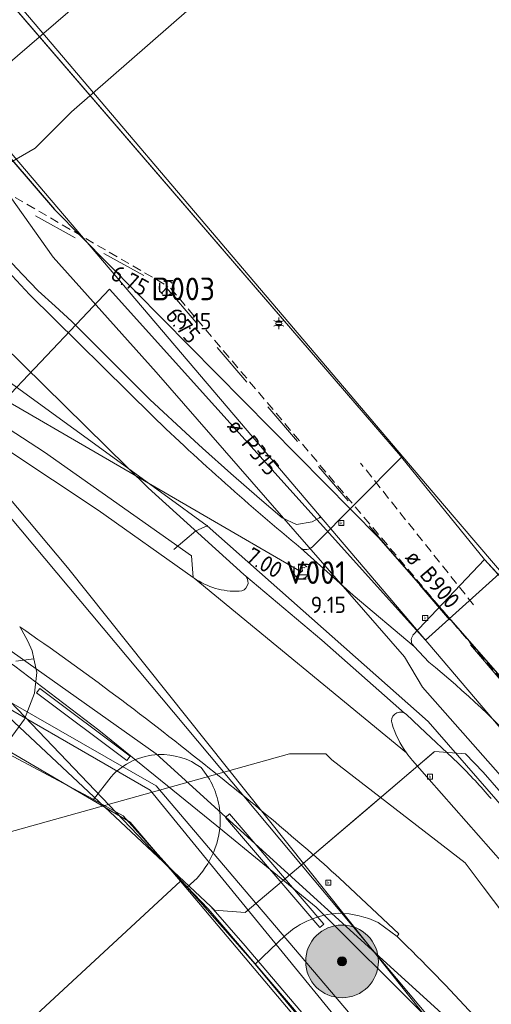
# Model space of a CAD drawing. Header units: metres. Extents: x 163628 to 167855, y 402678 to 405435.
# Tile 102 of 256: x 164421 to 164447, y 403476 to 403530. Entities that reach past the tile are written whole.
import ezdxf
from ezdxf.enums import TextEntityAlignment as Align

# ---------------------------------------------------------------- set-up
doc = ezdxf.new("R2010")
doc.units = ezdxf.units.M
doc.linetypes.add('DASHED2', pattern=[0.375, 0.25, -0.125])
doc.linetypes.add('X-CA190022.004-UO-WHM_Riolering gemeente_NLCS_v0.2$0$RI-HUISAANSLUITING', pattern=[4.3, 2.5, -1.8])
doc.layers.get('0').update_dxf_attribs({"lineweight": 25})
for name, color, linetype, lineweight in [('B-WE-KW-KUNSTWERK_DUIKER-G', 252, 'Continuous', 18), ('X-CA190022.004-UO-BGT_Ondergrond$0$GE_201_SHDHek_Lijn_GEM', 253, 'X-CA190022.004-UO-BGT_Ondergrond$0$Hekwerk', 9), ('X-CA190022.004-UO-BGT_Ondergrond$0$GE_314_WGDRijbaanLokaleweg_Vlak_GEM', 253, 'Continuous', 9), ('X-CA190022.004-UO-BGT_Ondergrond$0$GE_316_WGDFietspad_Vlak_GEM', 253, 'Continuous', 9), ('X-CA190022.004-UO-BGT_Ondergrond$0$GE_322_WGDInrit_Vlak_GEM', 253, 'Continuous', 9), ('X-CA190022.004-UO-BGT_Ondergrond$0$GE_367_OWGBerm_groenvoorziening_grasenk_GEM', 253, 'Continuous', 9), ('X-CA190022.004-UO-BGT_Ondergrond$0$GE_401_OTDErf_Vlak_GEM', 253, 'Continuous', 9), ('X-CA190022.004-UO-BGT_Ondergrond$0$GE_477_BTDGroenvoorziening_Vlak_GEM', 253, 'Continuous', 9), ('X-CA190022.004-UO-BGT_Ondergrond$0$GE_491_VGOHaag_Inrichtend_Vlak_GEM', 253, 'Continuous', 9), ('X-CA190022.004-UO-BGT_Ondergrond$0$GE_861_PALLichtmast_Punt_GEM', 253, 'Continuous', 9), ('X-CA190022.004-UO-BGT_Ondergrond$0$GE_885_PutInspectieofRioolput_Punt_GEM', 253, 'Continuous', 9), ('X-CA190022.004-UO-BGT_Ondergrond$0$GE_886_PutKolk_Punt_GEM', 253, 'Continuous', 9), ('X-CA190022.004-UO-BGT_Ondergrond$0$N-WE-RI-PUT_INSPECTIE-S', 253, 'Continuous', 9), ('X-CA190022.004-UO-KAD_Percelen$0$B-WE-KG-GRENS_PERCEEL-GV', 150, 'Continuous', 9), ('X-CA190022.004-UO-WHM_Riolering gemeente - drukleidingen_v0.1$0$Riool_onder_druk_pvc_leidingen_315_hgml', 214, 'X-CA190022.004-UO-WHM_Riolering gemeente - drukleidingen_v0.1$0$1-200 PERSLEIDING', 25), ('X-CA190022.004-UO-WHM_Riolering gemeente_NLCS_v0.2$0$B-WE-RI-DUIKER-G', 214, 'X-CA190022.004-UO-WHM_Riolering gemeente_NLCS_v0.2$0$RI-HUISAANSLUITING', 15), ('X-CA190022.004-UO-WHM_Riolering gemeente_NLCS_v0.2$0$B-WE-RI-VWA_TRANSPORTLEIDING-G', 214, 'X-CA190022.004-UO-WHM_Riolering gemeente_NLCS_v0.2$0$1-200 VUILWATER', 15)]:
    doc.layers.add(name, color=color, linetype=linetype, lineweight=lineweight)
doc.layers.add('X-CA190022.004-UO-DWM_Beplanting$0$B-WE-GR-BOOM-S AFKOMSTIG UIT BOMENBESTAND GEMEENTE', color=252, linetype='Continuous')
doc.layers.add('X-CA190022.004-UO-DWM_Beplanting$0$N-GV-GR-GRAS-A-200', color=7, linetype='Continuous')
for name, color, linetype, lineweight, transparency in [('X-CA190022.004-UO-KLIC$0$B-OI-KL-DATA_EUROFIBER_0000560460_VECT_19O042616-G', 42, 'X-CA190022.004-UO-KLIC$0$1-200 EUROFIBER', 0, 0.25), ('X-CA190022.004-UO-KLIC$0$B-OI-KL-DATA_KPN_0000546663_VECT_19O042616-G', 42, 'X-CA190022.004-UO-KLIC$0$1-200 TELEFONIE-KPN', 0, 0.25), ('X-CA190022.004-UO-KLIC$0$B-OI-KL-WATER_BW_0000551269_VECT_19O042616-G', 42, 'X-CA190022.004-UO-KLIC$0$1-200 WATERLEIDING', 0, 0.25), ('X-CA190022.004-UO-KLIC$0$B-WE-KL-DATA_MANTELBUIS-G', 42, 'X-CA190022.004-UO-KLIC$0$1-200 DATA', 0, 0.25), ('X-CA190022.004-UO-KLIC$0$B-WE-KL-ET_LS-G', 42, 'X-CA190022.004-UO-KLIC$0$1-200 LAAGSPANNING', 0, 0.25), ('X-CA190022.004-UO-KLIC$0$B-WE-KL-ET_LS_DUCT-G', 42, 'X-CA190022.004-UO-KLIC$0$1-200 LAAGSPANNING', 0, 0.25), ('X-CA190022.004-UO-KLIC$0$B-WE-KL-ET_LS_HULPSTUK-S', 42, 'X-CA190022.004-UO-KLIC$0$1-200 LAAGSPANNING', 0, 0.25), ('X-CA190022.004-UO-KLIC$0$B-WE-KL-ET_LS_KABELBED-G', 42, 'X-CA190022.004-UO-KLIC$0$1-200 LAAGSPANNING', 0, 0.25), ('X-CA190022.004-UO-KLIC$0$B-WE-KL-ET_LS_MANTELBUIS-G', 42, 'X-CA190022.004-UO-KLIC$0$1-200 LAAGSPANNING', 0, 0.25), ('X-CA190022.004-UO-KLIC$0$B-WE-KL-ET_MS-G', 42, 'X-CA190022.004-UO-KLIC$0$1-200 MIDDENSPANNING', 0, 0.25), ('X-CA190022.004-UO-KLIC$0$B-WE-KL-ET_MS_DUCT-G', 42, 'X-CA190022.004-UO-KLIC$0$1-200 MIDDENSPANNING', 0, 0.25), ('X-CA190022.004-UO-KLIC$0$B-WE-KL-ET_MS_MANTELBUIS-G', 42, 'X-CA190022.004-UO-KLIC$0$1-200 MIDDENSPANNING', 0, 0.25), ('X-CA190022.004-UO-KLIC$0$B-WE-KL-GAS_HD-G', 42, 'X-CA190022.004-UO-KLIC$0$1-200 GASLEIDING HOGE DRUK', 0, 0.25), ('X-CA190022.004-UO-KLIC$0$B-WE-KL-GAS_LD-G', 42, 'X-CA190022.004-UO-KLIC$0$1-200 GASLEIDING LAGE DRUK', 0, 0.25), ('X-CA190022.004-UO-KLIC$0$B-WE-KL-GAS_LD_MANTELBUIS-G', 42, 'X-CA190022.004-UO-KLIC$0$1-200 GASLEIDING LAGE DRUK', 0, 0.25)]:
    doc.layers.add(name, color=color, linetype=linetype, lineweight=lineweight, transparency=transparency)
doc.styles.add('X-CA190022.004-UO-BGT_Ondergrond$0$NLCS-ISO', font='NLCS-ISO.ttf')
doc.styles.add('X-CA190022.004-UO-KLIC$0$NLCS-ISO', font='NLCS-ISO.ttf')
doc.styles.add('X-CA190022.004-UO-WHM_Riolering gemeente - drukleidingen_v0.1$0$NLCS-ISO', font='NLCS-ISO.ttf')
doc.styles.add('X-CA190022.004-UO-WHM_Riolering gemeente_NLCS_v0.2$0$NLCS-ISO', font='NLCS-ISO.ttf')
doc.styles.add('X-CA190022.004-UO-WHM_Riolering gemeente_NLCS_v0.2$0$NLCS-ISO-M500-T18', font='NLCS-ISO.ttf', dxfattribs={"height": 0.9})
doc.styles.add('X-CA190022.004-UO-WHM_Riolering gemeente_NLCS_v0.2$0$NLCS-ISO-M500-T25', font='NLCS-ISO.ttf', dxfattribs={"height": 1.25})
doc.linetypes.add('X-CA190022.004-UO-BGT_Ondergrond$0$Hekwerk', pattern='A,5,-1.5,[2,dgnlstyle-Veghel.shx,S=0.007937,R=0,X=0,Y=0],-1.5', length=8)
doc.linetypes.add('X-CA190022.004-UO-KLIC$0$1-200 DATA', pattern='A,1.5,-0.6,["DATA",X-CA190022.004-UO-KLIC$0$NLCS-ISO,S=0.24,R=0,X=-0.5,Y=-0.12],-0.3', length=2.4)
doc.linetypes.add('X-CA190022.004-UO-KLIC$0$1-200 EUROFIBER', pattern='A,1.5,-0.6,["EURO",X-CA190022.004-UO-KLIC$0$NLCS-ISO,S=0.24,R=0,X=-0.5,Y=-0.12],-0.65', length=2.75)
doc.linetypes.add('X-CA190022.004-UO-KLIC$0$1-200 GASLEIDING HOGE DRUK', pattern='A,1.5,-0.6,["GAS HD",X-CA190022.004-UO-KLIC$0$NLCS-ISO,S=0.24,R=0,X=-0.5,Y=-0.12],-0.7', length=2.8)
doc.linetypes.add('X-CA190022.004-UO-KLIC$0$1-200 GASLEIDING LAGE DRUK', pattern='A,1.5,-0.6,["GAS LD",X-CA190022.004-UO-KLIC$0$NLCS-ISO,S=0.24,R=0,X=-0.5,Y=-0.12],-0.7', length=2.8)
doc.linetypes.add('X-CA190022.004-UO-KLIC$0$1-200 LAAGSPANNING', pattern='A,1.5,-0.6,["LS",X-CA190022.004-UO-KLIC$0$NLCS-ISO,S=0.24,R=0,X=-0.45,Y=-0.12],-0.05', length=2.15)
doc.linetypes.add('X-CA190022.004-UO-KLIC$0$1-200 MIDDENSPANNING', pattern='A,1.5,-0.6,["MS",X-CA190022.004-UO-KLIC$0$NLCS-ISO,S=0.24,R=0,X=-0.5,Y=-0.12],-0.05', length=2.15)
doc.linetypes.add('X-CA190022.004-UO-KLIC$0$1-200 TELEFONIE-KPN', pattern='A,1.5,-0.6,["KPN",X-CA190022.004-UO-KLIC$0$NLCS-ISO,S=0.24,R=0,X=-0.5,Y=-0.12],-0.3', length=2.4)
doc.linetypes.add('X-CA190022.004-UO-KLIC$0$1-200 WATERLEIDING', pattern='A,1.5,-0.6,["WATER",X-CA190022.004-UO-KLIC$0$NLCS-ISO,S=0.24,R=0,X=-0.5,Y=-0.12],-0.65', length=2.75)
doc.linetypes.add('X-CA190022.004-UO-WHM_Riolering gemeente - drukleidingen_v0.1$0$1-200 PERSLEIDING', pattern='A,1.5,-0.6,["PERS",X-CA190022.004-UO-WHM_Riolering gemeente - drukleidingen_v0.1$0$NLCS-ISO,S=0.24,R=0,X=-0.5,Y=-0.12],-0.65', length=2.75)
doc.linetypes.add('X-CA190022.004-UO-WHM_Riolering gemeente_NLCS_v0.2$0$1-200 VUILWATER', pattern='A,1.5,-0.6,["DWA",X-CA190022.004-UO-WHM_Riolering gemeente_NLCS_v0.2$0$NLCS-ISO,S=0.24,R=0,X=-0.5,Y=-0.12],-0.3', length=2.4)

# ---------------------------------------------------------------- blocks, each defined once
blk = doc.blocks.new('X-CA190022.004-UO-BGT_Ondergrond$0$SRI-KOLK-SO')
at = {"color": 0, "linetype": 'ByBlock', "lineweight": 18}
blk.add_lwpolyline([(-1.125, -1.125), (1.125, -1.125), (1.125, 1.125), (-1.125, 1.125)], close=True, dxfattribs=at)
at = {"color": 0, "linetype": 'ByBlock', "lineweight": 18, "style": 'X-CA190022.004-UO-BGT_Ondergrond$0$NLCS-ISO'}
blk.add_text('k', height=1.5, dxfattribs=at).set_placement((0, 0), align=Align.MIDDLE_CENTER)
blk = doc.blocks.new('X-CA190022.004-UO-BGT_Ondergrond$0$IMGEOKolk')
at = {"xscale": 5, "yscale": 5, "zscale": 5}
blk.add_blockref('X-CA190022.004-UO-BGT_Ondergrond$0$SRI-KOLK-SO', (0, 0), dxfattribs=at)
blk = doc.blocks.new('X-CA190022.004-UO-BGT_Ondergrond$0$SRI-PUT_INSPECTIEPUT_RIOOLPUT-SO')
at = {"color": 0, "linetype": 'ByBlock', "lineweight": 18}
blk.add_lwpolyline([(-1.12, -1.12), (1.12, -1.12), (1.12, 1.12), (-1.12, 1.12)], close=True, dxfattribs=at)
at = {"color": 0, "linetype": 'ByBlock', "lineweight": 18, "style": 'X-CA190022.004-UO-BGT_Ondergrond$0$NLCS-ISO'}
blk.add_text('r', height=1.5, dxfattribs=at).set_placement((0, 0.28), align=Align.MIDDLE_CENTER)
blk = doc.blocks.new('X-CA190022.004-UO-BGT_Ondergrond$0$IMGEOInspectierioolput')
at = {"layer": 'X-CA190022.004-UO-BGT_Ondergrond$0$N-WE-RI-PUT_INSPECTIE-S', "xscale": 10, "yscale": 10, "zscale": 10}
blk.add_blockref('X-CA190022.004-UO-BGT_Ondergrond$0$SRI-PUT_INSPECTIEPUT_RIOOLPUT-SO', (0, 0), dxfattribs=at)
blk = doc.blocks.new('X-CA190022.004-UO-BGT_Ondergrond$0$N-SIE-WEG_LICHTMAST-SO')
h = blk.add_hatch(color=256)
h.paths.add_polyline_path([(1.16, 0.5, 0.658505), (-1.16, 0.5)])
h.paths.add_polyline_path([(-1.16, -0.5, 0.658505), (1.16, -0.5)])
at = {"flags": 128}
for points in [[(-2.19, 1.27), (-1.1, 0.63)], [(-1.16, 0.5), (1.16, 0.5)], [(0, 1.27), (0, 2.53)], [(1.1, 0.63), (2.19, 1.27)], [(-2.19, -1.27), (-1.1, -0.63)], [(-1.16, -0.5), (1.16, -0.5)], [(0, -1.27), (0, -2.53)], [(2.19, -1.27), (1.1, -0.63)]]:
    blk.add_lwpolyline(points, dxfattribs=at)
at = {"ltscale": 0.5}
blk.add_circle((0, 0), 1.27, dxfattribs=at)
at = {"style": 'X-CA190022.004-UO-BGT_Ondergrond$0$NLCS-ISO'}
blk.add_attdef('TYPE', text='', height=1.8, dxfattribs=at).set_placement((0, 2.53), align=Align.BOTTOM_CENTER)
blk = doc.blocks.new('X-CA190022.004-UO-BGT_Ondergrond$0$IMGEOLichtmastpaal')
at = {"xscale": 5, "yscale": 5, "zscale": 5}
blk.add_blockref('X-CA190022.004-UO-BGT_Ondergrond$0$N-SIE-WEG_LICHTMAST-SO', (0, 6.4), dxfattribs=at)
blk = doc.blocks.new('X-CA190022.004-UO-KLIC$0$SKL-WTB_HULP_MOF-SO')
at = {"linetype": 'ByBlock', "lineweight": 18}
h = blk.add_hatch(color=0, dxfattribs=at)
h.dxf.hatch_style = 1
h.paths.add_polyline_path([(-0.5625, 0, 1), (0.5625, 0, 1)])
at = {"color": 0, "linetype": 'ByBlock', "lineweight": 18}
blk.add_circle((0, 0), 0.5625, dxfattribs=at)
at = {"color": 0, "linetype": 'ByBlock', "lineweight": 18, "style": 'X-CA190022.004-UO-KLIC$0$NLCS-ISO', "flags": 1}
for tag, p in [('TYPE', (1.5, 0)), ('OMSCHRIJVING', (1.5, -3)), ('LABEL', (1.5, -1.5))]:
    blk.add_attdef(tag, p, '', height=1, dxfattribs=at)
blk = doc.blocks.new('X-CA190022.004-UO-WHM_Riolering gemeente_NLCS_v0.2$0$B-SRI-PUT_BETON-SO')
blk.add_line((-1.41, -1.41), (1.41, 1.41))
at = {"lineweight": -3, "flags": 128}
blk.add_lwpolyline([(2, -2), (2, 2), (-2, 2), (-2, -2)], close=True, dxfattribs=at)
at = {"lineweight": -3}
blk.add_circle((0, 0), 2, dxfattribs=at)
blk = doc.blocks.new('X-CA190022.004-UO-DWM_Beplanting$0$SGR-BOOM_01-SO')
at = {"linetype": 'ByBlock', "lineweight": 18}
h = blk.add_hatch(color=0, dxfattribs=at)
h.dxf.hatch_style = 1
edge = h.paths.add_edge_path()
edge.add_arc((0, 0), 0.25, 0, 360)
at = {"color": 0, "linetype": 'ByBlock', "lineweight": 18}
for radius in [2, 0.25]:
    blk.add_circle((0, 0), radius, dxfattribs=at)
blk = doc.blocks.new('X-CA190022.004-UO-DWM_Beplanting$0$IMGEOBoom')
at = {"transparency": 33554457}
h = blk.add_hatch(color=256, dxfattribs=at)
h.dxf.hatch_style = 1
edge = h.paths.add_edge_path()
edge.add_arc((0, 0), 100, 0, 360)
edge = h.paths.add_edge_path(flags=17)
edge.add_arc((0, 0), 12.5, 0, 360)
h = blk.add_hatch()
h.set_pattern_fill('ANGLE', color=256)
h.set_pattern_definition([(0, (0, 0), (0, 6.985), [5.08, -1.905]), (90, (0, 0), (-6.985, 4e-16), [5.08, -1.905])])
edge = h.paths.add_edge_path(flags=17)
edge.add_arc((0, 0), 12.5, 0, 360)
at = {"layer": 'X-CA190022.004-UO-DWM_Beplanting$0$N-GV-GR-GRAS-A-200'}
h = blk.add_hatch(color=256, dxfattribs=at)
h.dxf.hatch_style = 1
edge = h.paths.add_edge_path(flags=17)
edge.add_arc((0, 0), 12.5, 0, 360)
at = {"xscale": 50, "yscale": 50, "zscale": 50}
blk.add_blockref('X-CA190022.004-UO-DWM_Beplanting$0$SGR-BOOM_01-SO', (0, 0), dxfattribs=at)

msp = doc.modelspace()

# ---------------------------------------------------------------- linework, layer by layer
at = {"layer": 'B-WE-KW-KUNSTWERK_DUIKER-G', "linetype": 'DASHED2', "ltscale": 2, "flags": 128}
for points in [[(164429.278, 403515.344), (164375.258, 403546.791)], [(164457.039, 403482.655), (164429.606, 403515.15)], [(164446.304, 403497.69), (164440.08, 403505.5)]]:
    msp.add_lwpolyline(points, dxfattribs=at)
at = {"layer": 'X-CA190022.004-UO-BGT_Ondergrond$0$GE_201_SHDHek_Lijn_GEM'}
for p, q in [((164417.651, 403534.485), (164442.279, 403505.897)), ((164442.328, 403505.829), (164442.279, 403505.897)), ((164442.328, 403505.829), (164446.912, 403500.197)), ((164453.106, 403493.369), (164446.912, 403500.197)), ((164425.37, 403486.993), (164420.151, 403489.774)), ((164425.37, 403486.993), (164425.378, 403486.988)), ((164425.378, 403486.988), (164427.008, 403486.073)), ((164427.008, 403486.073), (164430.537, 403482.152))]:
    msp.add_line(p, q, dxfattribs=at)
at = {"layer": 'X-CA190022.004-UO-BGT_Ondergrond$0$GE_314_WGDRijbaanLokaleweg_Vlak_GEM', "flags": 128}
for points in [[(164410.478, 403512.633), (164418.141, 403507.873), (164425.647, 403502.903), (164430.863, 403499.208), (164430.916, 403499.171), (164442.605, 403489.552)], [(164442.94, 403489.126), (164443.864, 403488.079), (164449.294, 403481.924), (164481.056, 403444.687), (164480.874, 403444.622), (164483.26, 403441.849), (164483.391, 403441.904), (164502.63, 403419.439), (164497.447, 403415.017), (164495.313, 403417.041), (164491.602, 403420.56), (164476.856, 403434.777), (164474.447, 403437.185), (164474.381, 403437.261), (164474.505, 403437.387), (164473.18, 403438.808), (164472.011, 403440.28), (164471.089, 403441.66), (164464.875, 403450.622), (164464.747, 403450.533), (164455.924, 403463.299), (164454.191, 403465.806)], [(164442.654, 403478.893), (164442.095, 403479.437), (164442.19, 403479.589), (164438.928, 403482.654)]]:
    msp.add_lwpolyline(points, dxfattribs=at)
at = {"layer": 'X-CA190022.004-UO-BGT_Ondergrond$0$GE_314_WGDRijbaanLokaleweg_Vlak_GEM'}
for centre, radius, start, end in [((164321.199, 403351.65), 176.078, 51.10004, 55.34637), ((164447.572, 403493.113), 6.112, 215.6399, 220.7221), ((164337.599, 403369.578), 151.835, 48.13596, 51.66814), ((164345.59, 403381.402), 137.571, 40.12617, 45.12583)]:
    msp.add_arc(centre, radius, start, end, dxfattribs=at)
at = {"layer": 'X-CA190022.004-UO-BGT_Ondergrond$0$GE_316_WGDFietspad_Vlak_GEM', "flags": 128}
for points in [[(164420.172, 403516.572), (164421.865, 403514.771), (164428.622, 403508.093)], [(164445.457, 403488.98), (164443.35, 403490.96), (164442.585, 403491.679), (164442.51, 403491.731), (164437.947, 403495.757), (164433.767, 403499.265), (164433.654, 403499.36), (164428.385, 403504.129), (164416.9, 403515.416)], [(164436.794, 403500.807), (164439.681, 403498.23), (164443.031, 403495.402), (164443.849, 403494.543)]]:
    msp.add_lwpolyline(points, dxfattribs=at)
at = {"layer": 'X-CA190022.004-UO-BGT_Ondergrond$0$GE_316_WGDFietspad_Vlak_GEM'}
for centre, radius, start, end in [((164531.888, 403615.691), 149.134, 226.17681, 230.38401), ((164415.17, 403458.867), 42.709, 41.251, 44.8347)]:
    msp.add_arc(centre, radius, start, end, dxfattribs=at)
at = {"layer": 'X-CA190022.004-UO-BGT_Ondergrond$0$GE_316_WGDFietspad_Vlak_GEM', "extrusion": (0, 0, -1)}
msp.add_arc((-164407.307, 403450.162), 57.489, 129.46723, 137.08386, dxfattribs=at)
at = {"layer": 'X-CA190022.004-UO-BGT_Ondergrond$0$GE_322_WGDInrit_Vlak_GEM', "flags": 128}
for points in [[(164437.437, 403500.885), (164442.328, 403505.829), (164446.912, 403500.197)], [(164443.031, 403495.402), (164439.681, 403498.23), (164436.794, 403500.807)], [(164446.912, 403500.197), (164442.964, 403496.016)], [(164442.605, 403489.552), (164430.916, 403499.171)], [(164433.767, 403499.265), (164437.947, 403495.757), (164442.51, 403491.731)], [(164426.353, 403488.235), (164425.378, 403486.988), (164425.37, 403486.993), (164420.151, 403489.774), (164420.787, 403490.316), (164421.592, 403491.407), (164422.129, 403492.83), (164422.27, 403493.971), (164422.105, 403494.726), (164422.011, 403495.155), (164421.763, 403495.688), (164421.319, 403496.493)], [(164438.928, 403482.654), (164442.19, 403479.589), (164442.095, 403479.437), (164441.051, 403480.206)], [(164435.934, 403479.492), (164434.276, 403477.925), (164434.275, 403477.924), (164430.537, 403482.152)]]:
    msp.add_lwpolyline(points, dxfattribs=at)
at = {"layer": 'X-CA190022.004-UO-BGT_Ondergrond$0$GE_322_WGDInrit_Vlak_GEM'}
for centre, radius, start, end in [((164437.063, 403501.281), 0.545, 240.4741, 313.359), ((164433.244, 403502.501), 4.063, 235.0441, 272.2267), ((164433.395, 403498.937), 0.496, 270.7641, 41.4529), ((164443.328, 403495.745), 0.453, 143.306, 229.1491), ((164442.272, 403491.31), 0.483, 60.4837, 199.3868), ((164447.229, 403492.829), 5.668, 197.2322, 215.3228), ((164429.1, 403485.749), 3.705, 92.3389, 137.8591), ((164429.107, 403485.734), 3.72, 53.7952, 92.4408), ((164427.934, 403485.868), 4.426, 7.8215, 40.394), ((164427.879, 403485.866), 4.481, 355.6415, 7.7528), ((164427.513, 403485.947), 4.853, 308.5515, 355.0112), ((164439.132, 403475.959), 4.765, 92.9322, 132.1476), ((164438.825, 403475.626), 5.092, 64.0762, 89.2893)]:
    msp.add_arc(centre, radius, start, end, dxfattribs=at)
at = {"layer": 'X-CA190022.004-UO-BGT_Ondergrond$0$GE_322_WGDInrit_Vlak_GEM', "extrusion": (0, 0, -1)}
for centre, radius, start, end in [((-164321.199, 403351.65), 176.078, 124.65363, 128.89996), ((-164337.599, 403369.578), 151.835, 128.33186, 131.86404)]:
    msp.add_arc(centre, radius, start, end, dxfattribs=at)
at = {"layer": 'X-CA190022.004-UO-BGT_Ondergrond$0$GE_367_OWGBerm_groenvoorziening_grasenk_GEM', "flags": 128}
for points in [[(164417.582, 403534.565), (164417.651, 403534.485), (164442.279, 403505.897), (164442.328, 403505.829), (164437.437, 403500.885)], [(164428.622, 403508.093), (164421.865, 403514.771), (164420.172, 403516.572)], [(164416.9, 403515.416), (164428.385, 403504.129), (164433.654, 403499.36), (164433.767, 403499.265)], [(164430.916, 403499.171), (164430.863, 403499.208), (164430.775, 403500.384), (164422.684, 403506.095), (164410.717, 403513.881)], [(164421.111, 403494.6), (164422.105, 403494.726), (164422.27, 403493.971), (164422.129, 403492.83), (164421.592, 403491.407), (164420.787, 403490.316), (164420.151, 403489.774), (164415.098, 403492.579), (164402.879, 403500.031), (164403.857, 403502.487), (164404.247, 403503.11), (164404.982, 403503.889), (164406.074, 403504.445), (164406.93, 403504.643), (164407.642, 403503.556)], [(164442.964, 403496.016), (164446.912, 403500.197), (164453.106, 403493.369)], [(164443.849, 403494.543), (164443.031, 403495.402)], [(164442.51, 403491.731), (164442.585, 403491.679), (164443.35, 403490.96), (164445.457, 403488.98)], [(164481.056, 403444.687), (164449.294, 403481.924), (164443.864, 403488.079), (164442.94, 403489.126)], [(164430.537, 403482.152), (164427.008, 403486.073), (164425.378, 403486.988), (164426.353, 403488.235)], [(164441.051, 403480.206), (164442.095, 403479.437), (164442.654, 403478.893)], [(164463.246, 403446.523), (164461.218, 403445.485), (164434.276, 403477.925), (164435.934, 403479.492)]]:
    msp.add_lwpolyline(points, dxfattribs=at)
at = {"layer": 'X-CA190022.004-UO-BGT_Ondergrond$0$GE_367_OWGBerm_groenvoorziening_grasenk_GEM', "extrusion": (0, 0, -1)}
for centre, radius, start, end in [((-164531.888, 403615.691), 149.134, 309.61599, 313.82319), ((-164437.063, 403501.281), 0.545, 226.641, 299.5259), ((-164433.244, 403502.501), 4.063, 267.7733, 304.9559), ((-164433.395, 403498.937), 0.496, 138.5471, 269.2359), ((-164443.328, 403495.745), 0.453, 310.8509, 36.694), ((-164442.272, 403491.31), 0.483, 340.6132, 119.5163), ((-164447.229, 403492.829), 5.668, 324.6772, 342.7678), ((-164429.1, 403485.749), 3.705, 42.1409, 87.6611), ((-164429.107, 403485.734), 3.72, 87.5592, 126.2048), ((-164447.572, 403493.113), 6.112, 319.2779, 324.3601), ((-164415.17, 403458.867), 42.709, 135.1653, 138.749), ((-164427.934, 403485.868), 4.426, 139.606, 172.1785), ((-164427.879, 403485.866), 4.481, 172.2472, 184.3585), ((-164427.513, 403485.947), 4.853, 184.9888, 231.4485), ((-164439.132, 403475.959), 4.765, 47.8524, 87.0678), ((-164438.825, 403475.626), 5.092, 90.7107, 115.9238), ((-164345.59, 403381.402), 137.571, 134.87417, 139.87383)]:
    msp.add_arc(centre, radius, start, end, dxfattribs=at)
at = {"layer": 'X-CA190022.004-UO-BGT_Ondergrond$0$GE_367_OWGBerm_groenvoorziening_grasenk_GEM'}
msp.add_arc((164407.307, 403450.162), 57.489, 42.91614, 50.53277, dxfattribs=at)
at = {"layer": 'X-CA190022.004-UO-BGT_Ondergrond$0$GE_401_OTDErf_Vlak_GEM', "flags": 128}
for points in [[(164644.76, 403522.135), (164598.026, 403499.598), (164597.907, 403499.54), (164559.867, 403481.087), (164519.897, 403461.496), (164496.748, 403450.567), (164495.285, 403449.119), (164488.004, 403452.975), (164453.106, 403493.369), (164446.912, 403500.197), (164442.328, 403505.829), (164442.279, 403505.897), (164417.651, 403534.485)], [(164337.49, 403520.505), (164348.693, 403530.782), (164361.834, 403530.986), (164371.555, 403520.874), (164376.502, 403515.609), (164385.808, 403510.281), (164390.834, 403507.321), (164397.552, 403503.303), (164402.879, 403500.031), (164415.098, 403492.579), (164420.151, 403489.774), (164425.37, 403486.993), (164425.378, 403486.988), (164427.008, 403486.073), (164430.537, 403482.152), (164434.275, 403477.924), (164434.276, 403477.925)], [(164434.276, 403477.925), (164461.218, 403445.485), (164460.688, 403445.214), (164463.143, 403440.873), (164460.737, 403439.749), (164453.635, 403436.286), (164434.433, 403427.217), (164425.803, 403423.104), (164407.616, 403414.349), (164393.105, 403407.697), (164390.724, 403406.448), (164387.358, 403404.682), (164364.293, 403392.58), (164334.793, 403377.305)]]:
    msp.add_lwpolyline(points, dxfattribs=at)
at = {"layer": 'X-CA190022.004-UO-BGT_Ondergrond$0$GE_477_BTDGroenvoorziening_Vlak_GEM', "flags": 128}
for points in [[(164410.717, 403513.881), (164422.684, 403506.095), (164430.775, 403500.384), (164430.863, 403499.208), (164425.647, 403502.903), (164418.141, 403507.873), (164410.478, 403512.633), (164410.44, 403512.658), (164410.402, 403512.682)], [(164421.319, 403496.493), (164421.763, 403495.688), (164422.011, 403495.155), (164422.105, 403494.726), (164421.111, 403494.6)]]:
    msp.add_lwpolyline(points, dxfattribs=at)
at = {"layer": 'X-CA190022.004-UO-BGT_Ondergrond$0$GE_491_VGOHaag_Inrichtend_Vlak_GEM', "flags": 128}
for points in [[(164410.717, 403513.881), (164422.684, 403506.095), (164430.775, 403500.384), (164430.863, 403499.208), (164425.647, 403502.903), (164418.141, 403507.873), (164410.478, 403512.633), (164410.44, 403512.658), (164410.402, 403512.682)], [(164421.319, 403496.493), (164421.763, 403495.688), (164422.011, 403495.155), (164422.105, 403494.726), (164421.111, 403494.6)]]:
    msp.add_lwpolyline(points, dxfattribs=at)
at = {"layer": 'X-CA190022.004-UO-KAD_Percelen$0$B-WE-KG-GRENS_PERCEEL-GV', "flags": 128}
for points in [[(164444.596, 403503.272), (164412.082, 403541.534), (164393.176, 403563.781), (164388.711, 403568.662), (164373.729, 403585.025), (164339.204, 403622.748), (164331.702, 403630.909), (164272.895, 403695.302), (164261.228, 403706.309)], [(164244.117, 403697.864), (164382.73, 403547.962), (164467.184, 403447.137), (164474.656, 403438.052), (164476.902, 403439.143), (164487.569, 403444.164), (164388.991, 403559.989), (164335.093, 403619.023), (164327.271, 403627.471), (164268.836, 403691.623), (164256.121, 403703.788)], [(164256.121, 403703.788), (164268.836, 403691.623), (164327.271, 403627.471), (164335.093, 403619.023), (164388.991, 403559.989), (164487.569, 403444.164), (164492.811, 403446.689), (164489.137, 403451.001), (164487.991, 403452.346), (164450.199, 403496.696), (164444.596, 403503.272)], [(164464.658, 403441.585), (164469.708, 403435.65), (164474.656, 403438.052), (164467.184, 403447.137), (164382.73, 403547.962), (164244.117, 403697.864)], [(164218.886, 403685.41), (164219.124, 403685.153), (164241.656, 403660.769), (164259.183, 403641.854), (164276.688, 403622.967), (164299.208, 403598.634), (164319.627, 403576.641), (164339.939, 403554.537), (164362.42, 403530.213), (164375.611, 403515.963), (164394.193, 403505.178), (164412.451, 403494.492), (164427.408, 403485.739), (164430.171, 403482.483), (164464.658, 403441.585)]]:
    msp.add_lwpolyline(points, dxfattribs=at)
for points in [[(164450.199, 403496.696), (164509.715, 403537.447), (164512.506, 403539.358), (164545.056, 403561.645), (164494.199, 403624.297), (164459.617, 403606.058), (164472.096, 403592.586), (164471.445, 403592.032), (164442.473, 403567.38), (164412.082, 403541.534), (164444.596, 403503.272)], [(164389.252, 403473.022), (164378.303, 403462.866), (164392.43, 403447.617), (164414.532, 403468.035), (164430.171, 403482.483), (164427.408, 403485.739), (164412.451, 403494.492), (164400.374, 403483.315), (164392.922, 403476.418)], [(164414.532, 403468.035), (164392.43, 403447.617), (164373.258, 403429.906), (164388.35, 403413.494), (164393.545, 403407.844), (164395.494, 403408.832), (164443.895, 403432.527), (164450.635, 403435.456), (164461.223, 403440.276), (164464.658, 403441.585), (164430.171, 403482.483)]]:
    msp.add_lwpolyline(points, close=True, dxfattribs=at)
at = {"layer": 'X-CA190022.004-UO-KLIC$0$B-OI-KL-DATA_EUROFIBER_0000560460_VECT_19O042616-G', "flags": 128}
msp.add_lwpolyline([(164403.167, 403480.833), (164404.167, 403480.5), (164405.167, 403480.833), (164436.167, 403489.5), (164438.167, 403489.5), (164438.5, 403489.167), (164445.833, 403483.5), (164446.833, 403482.167), (164477.833, 403441.167), (164479.167, 403439.833), (164489.167, 403429.5), (164491.833, 403426.167), (164530.167, 403382.5)], dxfattribs=at)
at = {"layer": 'X-CA190022.004-UO-KLIC$0$B-OI-KL-DATA_KPN_0000546663_VECT_19O042616-G', "flags": 128}
for points in [[(164452.833, 403555.167), (164416.833, 403524.167), (164415.833, 403524.167), (164415.167, 403524.833), (164398.833, 403544.167)], [(164472.5, 403441.833), (164472.5, 403442.833), (164471.833, 403443.5), (164465.5, 403451.5), (164460.833, 403456.5), (164449.167, 403470.833), (164447.167, 403472.833), (164428.833, 403489.5), (164415.167, 403499.167), (164412.5, 403501.5), (164398.167, 403509.167), (164396.833, 403510.167), (164368.5, 403529.167), (164367.5, 403529.5)]]:
    msp.add_lwpolyline(points, dxfattribs=at)
at = {"layer": 'X-CA190022.004-UO-KLIC$0$B-OI-KL-WATER_BW_0000551269_VECT_19O042616-G', "flags": 128}
for points in [[(164419.833, 403521.5), (164422.167, 403522.833), (164424.167, 403524.833), (164447.833, 403545.5), (164447.833, 403546.5), (164444.833, 403550.5), (164453.833, 403558.833), (164457.167, 403559.833)], [(164419.833, 403521.5), (164423.167, 403516.833), (164428.833, 403510.5), (164442.5, 403494.833), (164443.5, 403493.167), (164481.167, 403450.5)], [(164414.5, 403494.833), (164415.833, 403494.833), (164417.5, 403493.833), (164428.5, 403487.5), (164444.833, 403467.5), (164444.833, 403466.5)]]:
    msp.add_lwpolyline(points, dxfattribs=at)
at = {"layer": 'X-CA190022.004-UO-KLIC$0$B-WE-KL-DATA_MANTELBUIS-G'}
for points in [[(164422.251, 403492.85), (164422.431, 403493.089)], [(164427.393, 403489.357), (164422.431, 403493.089)], [(164427.213, 403489.118), (164422.251, 403492.85)], [(164427.213, 403489.118), (164427.393, 403489.357)], [(164432.641, 403485.987), (164432.869, 403486.182)], [(164438.07, 403480.125), (164432.869, 403486.182)], [(164437.843, 403479.93), (164432.641, 403485.987)], [(164437.843, 403479.93), (164438.07, 403480.125)]]:
    msp.add_lwpolyline(points, dxfattribs=at)
at = {"layer": 'X-CA190022.004-UO-KLIC$0$B-WE-KL-ET_LS-G'}
for points in [[(164397.602, 403544.336), (164403.721, 403536.849), (164405.644, 403534.548), (164413.012, 403525.925), (164413.654, 403525.173), (164414.958, 403523.642), (164416.741, 403521.545), (164416.688, 403519.306), (164414.14, 403516.581), (164414.329, 403514.605), (164429.276, 403503.764), (164431.631, 403502.039), (164443.802, 403491.264), (164455.105, 403478.304)], [(164397.602, 403544.336), (164403.721, 403536.849), (164405.644, 403534.548), (164413.012, 403525.925), (164413.654, 403525.173), (164414.958, 403523.642), (164416.741, 403521.545), (164416.688, 403519.306), (164414.14, 403516.581), (164414.329, 403514.605), (164429.276, 403503.764), (164431.631, 403502.039), (164443.802, 403491.264), (164455.105, 403478.304), (164473.207, 403457.549), (164473.572, 403457.134), (164473.781, 403455.602), (164473.446, 403455.161), (164466.241, 403448.822), (164463.328, 403446.259), (164461.227, 403446.409), (164459.787, 403448.094)], [(164464.778, 403449), (164447.223, 403470.71), (164446.858, 403471.132), (164445.89, 403472.236), (164423.942, 403499.747), (164397.351, 403531.494), (164389.566, 403540.566)], [(164455.105, 403478.304), (164473.207, 403457.549), (164473.572, 403457.134), (164473.781, 403455.602), (164473.446, 403455.161), (164466.241, 403448.822), (164463.328, 403446.259), (164461.227, 403446.409), (164459.787, 403448.094), (164453.903, 403454.978), (164431.689, 403480.964), (164419.241, 403493.98), (164411.275, 403500.231), (164405.783, 403502.85), (164396.1, 403505.831), (164390.053, 403508.627), (164370.348, 403522.177), (164363.883, 403528.515)], [(164459.787, 403448.094), (164453.903, 403454.978), (164431.689, 403480.964), (164419.241, 403493.98), (164411.275, 403500.231), (164405.783, 403502.85), (164396.1, 403505.831), (164390.053, 403508.627), (164370.348, 403522.177), (164363.883, 403528.515)], [(164437.844, 403502.497), (164437.422, 403502.265), (164436.561, 403502.118), (164435.759, 403502.486), (164434.518, 403503.549), (164432.94, 403504.92), (164431.382, 403506.313), (164430.695, 403506.937), (164428.49, 403508.997), (164426.349, 403511.118), (164425.076, 403512.416), (164424.186, 403513.292), (164423.263, 403514.136), (164422.345, 403514.984), (164421.469, 403515.871), (164419.506, 403517.955)], [(164431.631, 403502.039), (164431.008, 403501.769), (164429.797, 403500.733)]]:
    msp.add_lwpolyline(points, dxfattribs=at)
at = {"layer": 'X-CA190022.004-UO-KLIC$0$B-WE-KL-ET_LS_DUCT-G'}
for points in [[(164422.345, 403514.984), (164423.263, 403514.136), (164424.186, 403513.292)], [(164428.49, 403508.997), (164430.695, 403506.937), (164431.154, 403506.52), (164431.382, 403506.313), (164432.94, 403504.92)]]:
    msp.add_lwpolyline(points, dxfattribs=at)
at = {"layer": 'X-CA190022.004-UO-KLIC$0$B-WE-KL-ET_LS_KABELBED-G'}
for points in [[(164397.602, 403544.336), (164403.721, 403536.849), (164405.644, 403534.548), (164413.012, 403525.925), (164413.654, 403525.173), (164414.958, 403523.642), (164416.741, 403521.545), (164416.688, 403519.306), (164414.14, 403516.581), (164414.329, 403514.605), (164429.276, 403503.764), (164431.631, 403502.039), (164443.802, 403491.264), (164455.105, 403478.304)], [(164464.778, 403449), (164447.223, 403470.71), (164446.858, 403471.132), (164445.89, 403472.236), (164423.942, 403499.747), (164397.351, 403531.494), (164389.566, 403540.566)], [(164459.787, 403448.094), (164453.903, 403454.978), (164431.689, 403480.964), (164419.241, 403493.98), (164411.275, 403500.231), (164405.783, 403502.85), (164396.1, 403505.831), (164390.053, 403508.627), (164370.348, 403522.177), (164363.883, 403528.515)], [(164422.345, 403514.984), (164421.469, 403515.871), (164419.506, 403517.955), (164419.107, 403518.384), (164418.704, 403518.393), (164418.677, 403518.365), (164418.45, 403518.128)], [(164424.186, 403513.292), (164423.263, 403514.136), (164422.345, 403514.984)], [(164428.49, 403508.997), (164426.349, 403511.118), (164425.076, 403512.416), (164424.186, 403513.292)], [(164432.94, 403504.92), (164431.382, 403506.313), (164430.695, 403506.937), (164428.49, 403508.997)], [(164437.844, 403502.497), (164437.422, 403502.265), (164436.561, 403502.118), (164435.759, 403502.486), (164434.518, 403503.549), (164432.94, 403504.92)]]:
    msp.add_lwpolyline(points, dxfattribs=at)
at = {"layer": 'X-CA190022.004-UO-KLIC$0$B-WE-KL-ET_LS_MANTELBUIS-G'}
for points in [[(164422.345, 403514.984), (164423.263, 403514.136), (164424.186, 403513.292)], [(164428.49, 403508.997), (164430.695, 403506.937), (164431.154, 403506.52), (164431.382, 403506.313), (164432.94, 403504.92)]]:
    msp.add_lwpolyline(points, dxfattribs=at)
at = {"layer": 'X-CA190022.004-UO-KLIC$0$B-WE-KL-ET_MS-G', "linetype": 'X-CA190022.004-UO-KLIC$0$1-200 MIDDENSPANNING'}
for points in [[(164363.785, 403528.469), (164379.21, 403513.846), (164380.144, 403513.127), (164380.149, 403513.124), (164381.211, 403512.626), (164386.592, 403510.781), (164388.783, 403509.821), (164392.295, 403507.922), (164394.455, 403506.88), (164399.481, 403504.732), (164401.739, 403503.933), (164403.272, 403503.499), (164404.948, 403503.055), (164406.6, 403502.535), (164407.78, 403502.079), (164409.362, 403501.348), (164410.873, 403500.471), (164411.632, 403500), (164431.84, 403481.093), (164433.724, 403478.917), (164465.188, 403441.913)], [(164386.592, 403510.781), (164388.783, 403509.821), (164392.295, 403507.922), (164394.455, 403506.88), (164399.481, 403504.732), (164401.739, 403503.933), (164403.272, 403503.499), (164404.948, 403503.055), (164406.6, 403502.535), (164407.78, 403502.079), (164409.362, 403501.348), (164410.873, 403500.471), (164411.632, 403500), (164431.84, 403481.093), (164432.046, 403480.89), (164433.738, 403480.754), (164436.556, 403483.15), (164444.099, 403489.562), (164444.138, 403489.595), (164444.176, 403489.627), (164445.867, 403489.489), (164446.837, 403488.487), (164482.87, 403447.122)], [(164482.87, 403447.122), (164446.837, 403488.487), (164445.867, 403489.489), (164444.176, 403489.627), (164444.138, 403489.595), (164444.099, 403489.562), (164436.556, 403483.15), (164433.738, 403480.754), (164432.046, 403480.89), (164431.84, 403481.093), (164411.632, 403500), (164410.873, 403500.471), (164409.362, 403501.348), (164407.78, 403502.079), (164406.6, 403502.535), (164404.948, 403503.055), (164403.272, 403503.499), (164401.739, 403503.933), (164399.481, 403504.732), (164394.455, 403506.88), (164392.295, 403507.922), (164388.783, 403509.821), (164386.592, 403510.781)]]:
    msp.add_lwpolyline(points, dxfattribs=at)
at = {"layer": 'X-CA190022.004-UO-KLIC$0$B-WE-KL-ET_MS_DUCT-G'}
msp.add_lwpolyline([(164444.138, 403489.595), (164440.328, 403486.356), (164436.556, 403483.15)], dxfattribs=at)
at = {"layer": 'X-CA190022.004-UO-KLIC$0$B-WE-KL-ET_MS_MANTELBUIS-G'}
msp.add_lwpolyline([(164444.138, 403489.595), (164440.328, 403486.356), (164436.556, 403483.15)], dxfattribs=at)
at = {"layer": 'X-CA190022.004-UO-KLIC$0$B-WE-KL-GAS_HD-G'}
msp.add_lwpolyline([(164365.699, 403529.367), (164378.231, 403517.662), (164390.922, 403509.457), (164428.827, 403487.724), (164433.363, 403482.392), (164466.989, 403442.858), (164475.86, 403452.506), (164476.929, 403453.41), (164480.756, 403449.051), (164491.7, 403445.754), (164492.413, 403444.916)], dxfattribs=at)
at = {"layer": 'X-CA190022.004-UO-KLIC$0$B-WE-KL-GAS_LD-G'}
for points in [[(164412.298, 403501.554), (164413.024, 403501.107), (164413.277, 403501.373), (164424.761, 403513.479), (164426.265, 403515.065), (164443.666, 403495.746), (164476.745, 403525.541)], [(164413.41, 403499.589), (164414.994, 403498.431), (164415.342, 403498.176), (164415.864, 403497.794), (164417.973, 403496.377), (164421.047, 403494.313), (164425.667, 403490.791), (164432.168, 403485.522), (164437.642, 403481.048), (164443.606, 403475.103), (164455.185, 403461.145)]]:
    msp.add_lwpolyline(points, dxfattribs=at)
at = {"layer": 'X-CA190022.004-UO-KLIC$0$B-WE-KL-GAS_LD_MANTELBUIS-G'}
msp.add_lwpolyline([(164413.277, 403501.373), (164424.761, 403513.479)], dxfattribs=at)
at = {"layer": 'X-CA190022.004-UO-WHM_Riolering gemeente - drukleidingen_v0.1$0$Riool_onder_druk_pvc_leidingen_315_hgml', "flags": 128}
msp.add_lwpolyline([(164086, 403836), (164092.56, 403838.752), (164096.912, 403838.528), (164116.928, 403837.888), (164122.32, 403837.696), (164125.824, 403837.28), (164136.672, 403826.432), (164146.896, 403816.128), (164153.12, 403809.536), (164174.32, 403787.296), (164202.816, 403757.184), (164214.656, 403743.936), (164223.632, 403734.08), (164233.04, 403723.584), (164260.736, 403695.488), (164285.904, 403668.224), (164301.104, 403651.872), (164335.136, 403616.8), (164389.456, 403558.528), (164411.024, 403533.664), (164423.232, 403519.456), (164441.072, 403501.408), (164452.624, 403488.192), (164458.976, 403480.544), (164466.176, 403472.448), (164470.448, 403467.328), (164479.936, 403455.872), (164481.088, 403454.304)], dxfattribs=at)
at = {"layer": 'X-CA190022.004-UO-WHM_Riolering gemeente_NLCS_v0.2$0$B-WE-RI-DUIKER-G'}
for p, q in [((164376.992, 403544), (164429.408, 403515.136)), ((164429.408, 403515.136), (164457.264, 403482.432))]:
    msp.add_line(p, q, dxfattribs=at)
at = {"layer": 'X-CA190022.004-UO-WHM_Riolering gemeente_NLCS_v0.2$0$B-WE-RI-VWA_TRANSPORTLEIDING-G'}
msp.add_line((164436.816, 403499.52), (164373.152, 403536.448), dxfattribs=at)

# ---------------------------------------------------------------- block references
at = {"layer": 'X-CA190022.004-UO-BGT_Ondergrond$0$GE_861_PALLichtmast_Punt_GEM', "xscale": 0.025, "yscale": 0.025, "zscale": 0.025}
msp.add_blockref('X-CA190022.004-UO-BGT_Ondergrond$0$IMGEOLichtmastpaal', (164435.584, 403513.029), dxfattribs=at)
at = {"layer": 'X-CA190022.004-UO-BGT_Ondergrond$0$GE_885_PutInspectieofRioolput_Punt_GEM', "xscale": 0.025, "yscale": 0.025, "zscale": 0.025}
msp.add_blockref('X-CA190022.004-UO-BGT_Ondergrond$0$IMGEOInspectierioolput', (164436.954, 403499.628), dxfattribs=at)
at = {"layer": 'X-CA190022.004-UO-BGT_Ondergrond$0$GE_886_PutKolk_Punt_GEM', "xscale": 0.025, "yscale": 0.025, "zscale": 0.025}
for p in [(164439.023, 403502.201), (164443.638, 403496.974), (164443.905, 403488.237), (164438.303, 403482.406)]:
    msp.add_blockref('X-CA190022.004-UO-BGT_Ondergrond$0$IMGEOKolk', p, dxfattribs=at)
at = {"layer": 'X-CA190022.004-UO-DWM_Beplanting$0$B-WE-GR-BOOM-S AFKOMSTIG UIT BOMENBESTAND GEMEENTE', "xscale": 0.02, "yscale": 0.02, "zscale": 0.02}
msp.add_blockref('X-CA190022.004-UO-DWM_Beplanting$0$IMGEOBoom', (164439.062, 403478.069), dxfattribs=at)
at = {"layer": 'X-CA190022.004-UO-KLIC$0$B-WE-KL-ET_LS_HULPSTUK-S', "xscale": 0.04, "yscale": 0.04, "zscale": 0.2}
for p in [(164437.844, 403502.497), (164431.631, 403502.039)]:
    msp.add_blockref('X-CA190022.004-UO-KLIC$0$SKL-WTB_HULP_MOF-SO', p, dxfattribs=at)
at = {"layer": 'X-CA190022.004-UO-WHM_Riolering gemeente_NLCS_v0.2$0$B-WE-RI-DUIKER-G', "xscale": 0.2, "yscale": 0.2, "zscale": 0.2}
for p in [(164429.408, 403515.136), (164436.816, 403499.52)]:
    msp.add_blockref('X-CA190022.004-UO-WHM_Riolering gemeente_NLCS_v0.2$0$B-SRI-PUT_BETON-SO', p, dxfattribs=at)

# ---------------------------------------------------------------- texts
at = {"layer": 'X-CA190022.004-UO-WHM_Riolering gemeente_NLCS_v0.2$0$B-WE-RI-DUIKER-G', "style": 'X-CA190022.004-UO-WHM_Riolering gemeente_NLCS_v0.2$0$NLCS-ISO-M500-T18'}
for s, rotation, p in [('6.75', 331.1632, (164426.251, 403515.665)), ('6.75', 310.4356, (164429.287, 403513.589)), ('ø P315', 309.099, (164432.698, 403507.513)), ('7.00', 329.8979, (164433.678, 403500.132)), ('ø B900', 310.4356, (164442.488, 403500.272))]:
    msp.add_text(s, height=0.9, rotation=rotation, dxfattribs=at).set_placement(p)
at = {"layer": 'X-CA190022.004-UO-WHM_Riolering gemeente_NLCS_v0.2$0$B-WE-RI-DUIKER-G'}
for s, height, style, p in [('D003', 1.25, 'X-CA190022.004-UO-WHM_Riolering gemeente_NLCS_v0.2$0$NLCS-ISO-M500-T25', (164428.569, 403514.456)), ('9.15', 0.9, 'X-CA190022.004-UO-WHM_Riolering gemeente_NLCS_v0.2$0$NLCS-ISO-M500-T18', (164429.929, 403512.856)), ('V001', 1.25, 'X-CA190022.004-UO-WHM_Riolering gemeente_NLCS_v0.2$0$NLCS-ISO-M500-T25', (164435.979, 403498.846)), ('9.15', 0.9, 'X-CA190022.004-UO-WHM_Riolering gemeente_NLCS_v0.2$0$NLCS-ISO-M500-T18', (164437.339, 403497.246))]:
    msp.add_text(s, height=height, dxfattribs=dict(at, style=style)).set_placement(p)

doc.saveas('drawing.dxf')
